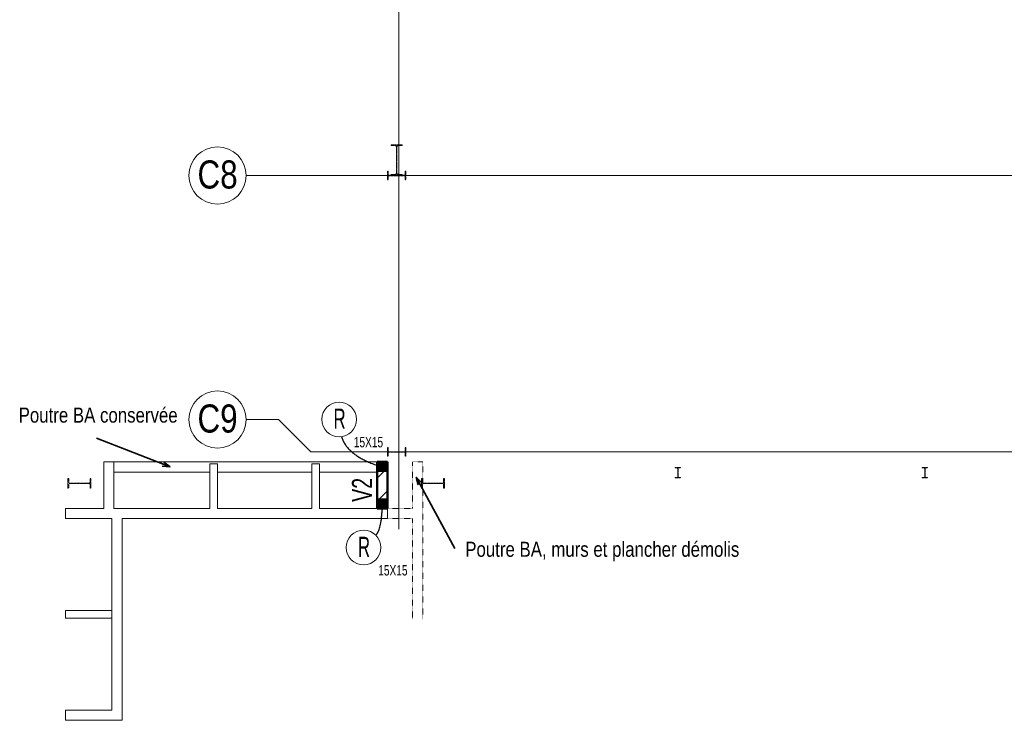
# Model space of a CAD drawing. Header units: millimetres. Extents: x 7562 to 90209, y -2040 to 79170.
# Tile 2 of 7: x 7562 to 26855, y 30480 to 44202. Entities that reach past the tile are written whole.
import ezdxf

# ---------------------------------------------------------------- set-up
doc = ezdxf.new("R2010")
doc.units = ezdxf.units.MM
for name, pattern in [('AREST - Caché - Court', [2.0292, 1.5, -0.5292]), ('AREST - Caché - Court_2_', [2.0292, 1.5, -0.5292]), ('Ligne de quadrillage', [11, 1, -1, 8, -1]), ('Tiret', [6.35, 3.175, -3.175])]:
    doc.linetypes.add(name, pattern=pattern)
for name, color, linetype, lineweight in [('A-DETL-HDLN', 90, 'Tiret', 20), ('A-DETL-MEDM', 33, 'Continuous', 25), ('A-DETL-THIN', 151, 'Continuous', 20), ('A-WALL', 113, 'Continuous', 20), ('A-WALL-IDEN', 211, 'Continuous', 15), ('A-WALL-PATT', 111, 'Continuous', 30), ('G-ANNO-TEXT', 231, 'Continuous', 15), ('S-COLS', 52, 'Continuous', 15), ('S-COLS-IDEN', 171, 'Continuous', 15), ('S-GRID', 1, 'Continuous', 15), ('S-GRID-IDEN', 1, 'Continuous', 15)]:
    doc.layers.add(name, color=color, linetype=linetype, lineweight=lineweight)
doc.styles.add('Arial', font='arial.ttf', dxfattribs={"width": 0.8, "height": 550.778443})
doc.styles.add('Arial_1', font='arial.ttf', dxfattribs={"width": 0.7, "height": 393.413174})
doc.styles.add('Arial_3', font='arial.ttf', dxfattribs={"width": 0.6, "height": 393.413174})
doc.styles.add('Arial_5', font='arial.ttf', dxfattribs={"width": 0.8, "height": 295.05988})
doc.styles.add('Arial_B', font='txt', dxfattribs={"width": 0.7, "height": 202.95124})

# ---------------------------------------------------------------- blocks, each defined once
blk = doc.blocks.new('IPE-Poutrelles-Poteau - IPE450-V14-RDC')
at = {"layer": 'S-COLS', "color": 254, "linetype": 'AREST - Caché - Court_2_'}
for p, q in [((-95, 210.4), (-95, 225)), ((-95, 225), (95, 225)), ((-95, 225), (-95, 225)), ((-95, 225), (95, 225)), ((-95, 210.4), (-95, 225)), ((-25.7, 210.4), (-95, 210.4)), ((-95, 210.4), (-95, 210.4)), ((-25.7, 210.4), (-95, 210.4)), ((95, 210.4), (25.7, 210.4)), ((95, 210.4), (25.7, 210.4)), ((95, 225), (95, 210.4)), ((95, 225), (95, 225)), ((95, 225), (95, 210.4)), ((95, 210.4), (95, 210.4)), ((-4.7, -189.4), (-4.7, 189.4)), ((-4.7, -189.4), (-4.7, 189.4)), ((4.7, 189.4), (4.7, -189.4)), ((4.7, 189.4), (4.7, -189.4)), ((-95, -225), (-95, -210.4)), ((-95, -210.4), (-25.7, -210.4)), ((-95, -210.4), (-95, -210.4)), ((-95, -210.4), (-25.7, -210.4)), ((-95, -225), (-95, -210.4)), ((95, -225), (-95, -225)), ((-95, -225), (-95, -225)), ((95, -225), (-95, -225)), ((25.7, -210.4), (95, -210.4)), ((25.7, -210.4), (95, -210.4)), ((95, -210.4), (95, -225)), ((95, -210.4), (95, -210.4)), ((95, -210.4), (95, -225)), ((95, -225), (95, -225))]:
    blk.add_line(p, q, dxfattribs=at)
for centre, start, end in [((-25.7, 189.4), 0, 90), ((-25.7, 189.4), 0, 90), ((25.7, 189.4), 90, 180), ((25.7, 189.4), 90, 180), ((-25.7, -189.4), 270, 0), ((-25.7, -189.4), 270, 0), ((25.7, -189.4), 180, 270), ((25.7, -189.4), 180, 270)]:
    blk.add_arc(centre, 21, start, end, dxfattribs=at)
blk = doc.blocks.new('IPE-Poutrelles-Poteau - IPE450-V16-RDC')
at = {"layer": 'S-COLS', "linetype": 'AREST - Caché - Court_2_'}
h = blk.add_hatch(dxfattribs=at)
h.set_pattern_fill('FP_12', color=254, style=0, pattern_type=2)
h.set_pattern_definition([(320, (-35119.8, 8734), (-47.8174, -546.5526), [57.15, -628.65]), (265, (-35119.8, 8734), (573.17, 105.728), [45.72, -502.92]), (10.451, (-35123.8, 8688.45), (525.35, -440.8275), [48.57, -534.27]), (316.184, (-34967.4, 8734), (-126.129, -813.237), [85.725, -942.975]), (6.636, (-34977.9, 8666.2), (742.283, -712.207), [72.855, -801.406]), (261.184, (-34967.4, 8734), (742.276, -712.215), [68.58, -754.38]), (291, (-35005.5, 8657.8), (-306.796, -454.8433), [57.15, -628.65]), (236, (-35005.5, 8657.8), (552.564, -185.406), [45.72, -502.92]), (341.451, (-35031.07, 8619.9), (245.764, -640.251), [48.57, -534.27]), (307.5, (-35119.8, 8734), (253.665, -9.2664), [3.353, -493.471, 3.353, -507.187, -504.825]), (307.5, (-35119.8, 8734), (253.665, -9.2664), [-1007.364, 3.353, -501.472]), (277.5, (-35119.8, 8734), (300.5414, -200.4594), [3.353, -287.731, 3.353, -482.041, -192.405]), (277.5, (-35119.8, 8734), (300.5414, -200.4594), [-776.478, 3.353, -189.052]), (237.5, (-35119.8, 8903.93), (-17.1864, -406.7728), [3.353, -187.147, 3.353, -591.007, -788.67]), (237.5, (-35119.8, 8903.93), (-17.1864, -406.7728), [-784.86, 3.353, -785.317]), (227.5, (-35119.8, 8980.13), (76.2803, -444.388), [3.353, -244.297, 3.353, -391.363, -560.07]), (227.5, (-35119.8, 8980.13), (76.2803, -444.388), [-642.366, 3.353, -556.717])])
edge = h.paths.add_edge_path(flags=0)
edge.add_line((95, 225), (-95, 225))
edge.add_line((-95, 225), (-95, 210.4))
edge.add_line((-95, 210.4), (-25.7, 210.4))
edge.add_arc((-25.7, 189.4), 21, 0, 90, ccw=False)
edge.add_line((-4.7, 189.4), (-4.7, -189.4))
edge.add_arc((-25.7, -189.4), 21, -90, 0, ccw=False)
edge.add_line((-25.7, -210.4), (-95, -210.4))
edge.add_line((-95, -210.4), (-95, -225))
edge.add_line((-95, -225), (95, -225))
edge.add_line((95, -225), (95, -210.4))
edge.add_line((95, -210.4), (25.7, -210.4))
edge.add_arc((25.7, -189.4), 21, 180, 270, ccw=False)
edge.add_line((4.7, -189.4), (4.7, 189.4))
edge.add_arc((25.7, 189.4), 21, 90, 180, ccw=False)
edge.add_line((25.7, 210.4), (95, 210.4))
edge.add_line((95, 210.4), (95, 225))
at = {"layer": 'S-COLS', "color": 254, "linetype": 'AREST - Caché - Court_2_'}
for p, q in [((-95, 210.4), (-95, 225)), ((-95, 225), (95, 225)), ((-95, 225), (-95, 225)), ((-95, 225), (95, 225)), ((-95, 210.4), (-95, 225)), ((-25.7, 210.4), (-95, 210.4)), ((-95, 210.4), (-95, 210.4)), ((-25.7, 210.4), (-95, 210.4)), ((95, 210.4), (25.7, 210.4)), ((95, 210.4), (25.7, 210.4)), ((95, 225), (95, 210.4)), ((95, 225), (95, 225)), ((95, 225), (95, 210.4)), ((95, 210.4), (95, 210.4)), ((-4.7, -189.4), (-4.7, 189.4)), ((-4.7, -189.4), (-4.7, 189.4)), ((4.7, 189.4), (4.7, -189.4)), ((4.7, 189.4), (4.7, -189.4)), ((-95, -225), (-95, -210.4)), ((-95, -210.4), (-25.7, -210.4)), ((-95, -210.4), (-95, -210.4)), ((-95, -210.4), (-25.7, -210.4)), ((-95, -225), (-95, -210.4)), ((95, -225), (-95, -225)), ((-95, -225), (-95, -225)), ((95, -225), (-95, -225)), ((25.7, -210.4), (95, -210.4)), ((25.7, -210.4), (95, -210.4)), ((95, -210.4), (95, -225)), ((95, -210.4), (95, -210.4)), ((95, -210.4), (95, -225)), ((95, -225), (95, -225))]:
    blk.add_line(p, q, dxfattribs=at)
for centre, start, end in [((-25.7, 189.4), 0, 90), ((-25.7, 189.4), 0, 90), ((25.7, 189.4), 90, 180), ((25.7, 189.4), 90, 180), ((-25.7, -189.4), 270, 0), ((-25.7, -189.4), 270, 0), ((25.7, -189.4), 180, 270), ((25.7, -189.4), 180, 270)]:
    blk.add_arc(centre, 21, start, end, dxfattribs=at)
blk = doc.blocks.new('IPE-Poutrelles-Poteau - IPE200-1056083-RDC')
at = {"layer": 'S-COLS', "linetype": 'AREST - Caché - Court_2_'}
h = blk.add_hatch(dxfattribs=at)
h.set_pattern_fill('FP_13', color=254, style=0, pattern_type=2)
h.set_pattern_definition([(50, (-25299, -35329.8), (546.5526, -47.8174), [57.15, -628.65]), (355, (-25299, -35329.8), (-105.728, 573.17), [45.72, -502.92]), (100.451, (-25253.45, -35333.8), (440.8275, 525.35), [48.57, -534.27]), (46.184, (-25299, -35177.4), (813.237, -126.129), [85.725, -942.975]), (96.636, (-25231.2, -35187.9), (712.207, 742.283), [72.855, -801.406]), (351.184, (-25299, -35177.4), (712.215, 742.276), [68.58, -754.38]), (21, (-25222.8, -35215.5), (454.8433, -306.796), [57.15, -628.65]), (326, (-25222.8, -35215.5), (185.406, 552.564), [45.72, -502.92]), (71.451, (-25184.9, -35241.07), (640.251, 245.764), [48.57, -534.27]), (37.5, (-25299, -35329.8), (9.2664, 253.665), [3.353, -493.471, 3.353, -507.187, -504.825]), (37.5, (-25299, -35329.8), (9.2664, 253.665), [-1007.364, 3.353, -501.472]), (7.5, (-25299, -35329.8), (200.4594, 300.5414), [3.353, -287.731, 3.353, -482.041, -192.405]), (7.5, (-25299, -35329.8), (200.4594, 300.5414), [-776.478, 3.353, -189.052]), (327.5, (-25468.93, -35329.8), (406.7728, -17.1864), [3.353, -187.147, 3.353, -1379.677]), (327.5, (-25468.93, -35329.8), (406.7728, -17.1864), [-193.853, -591.007, 3.353, -785.317]), (317.5, (-25545.13, -35329.8), (444.388, 76.2803), [3.353, -244.297, 3.353, -951.433]), (317.5, (-25545.13, -35329.8), (444.388, 76.2803), [-251.003, -391.363, 3.353, -556.717])])
edge = h.paths.add_edge_path(flags=0)
edge.add_line((50, 100), (-50, 100))
edge.add_line((-50, 100), (-50, 91.5))
edge.add_line((-50, 91.5), (-14.8, 91.5))
edge.add_arc((-14.8, 79.5), 12, 0, 90, ccw=False)
edge.add_line((-2.8, 79.5), (-2.8, -79.5))
edge.add_arc((-14.8, -79.5), 12, -90, 0, ccw=False)
edge.add_line((-14.8, -91.5), (-50, -91.5))
edge.add_line((-50, -91.5), (-50, -100))
edge.add_line((-50, -100), (50, -100))
edge.add_line((50, -100), (50, -91.5))
edge.add_line((50, -91.5), (14.8, -91.5))
edge.add_arc((14.8, -79.5), 12, 180, 270, ccw=False)
edge.add_line((2.8, -79.5), (2.8, 79.5))
edge.add_arc((14.8, 79.5), 12, 90, 180, ccw=False)
edge.add_line((14.8, 91.5), (50, 91.5))
edge.add_line((50, 91.5), (50, 100))
at = {"layer": 'S-COLS', "color": 254, "linetype": 'AREST - Caché - Court_2_'}
for p, q in [((-50, 91.5), (-50, 100)), ((-50, 100), (50, 100)), ((-50, 100), (-50, 100)), ((-50, 100), (50, 100)), ((-50, 91.5), (-50, 100)), ((-14.8, 91.5), (-50, 91.5)), ((-50, 91.5), (-50, 91.5)), ((-14.8, 91.5), (-50, 91.5)), ((-2.8, -79.5), (-2.8, 79.5)), ((-2.8, -79.5), (-2.8, 79.5)), ((2.8, 79.5), (2.8, -79.5)), ((2.8, 79.5), (2.8, -79.5)), ((50, 91.5), (14.8, 91.5)), ((50, 91.5), (14.8, 91.5)), ((50, 100), (50, 91.5)), ((50, 100), (50, 100)), ((50, 100), (50, 91.5)), ((50, 91.5), (50, 91.5)), ((-50, -100), (-50, -91.5)), ((-50, -91.5), (-14.8, -91.5)), ((-50, -91.5), (-50, -91.5)), ((-50, -91.5), (-14.8, -91.5)), ((-50, -100), (-50, -91.5)), ((50, -100), (-50, -100)), ((-50, -100), (-50, -100)), ((50, -100), (-50, -100)), ((14.8, -91.5), (50, -91.5)), ((14.8, -91.5), (50, -91.5)), ((50, -91.5), (50, -100)), ((50, -91.5), (50, -91.5)), ((50, -91.5), (50, -100)), ((50, -100), (50, -100))]:
    blk.add_line(p, q, dxfattribs=at)
for centre, start, end in [((-14.8, 79.5), 0, 90), ((-14.8, 79.5), 0, 90), ((14.8, 79.5), 90, 180), ((14.8, 79.5), 90, 180), ((-14.8, -79.5), 270, 0), ((-14.8, -79.5), 270, 0), ((14.8, -79.5), 180, 270), ((14.8, -79.5), 180, 270)]:
    blk.add_arc(centre, 12, start, end, dxfattribs=at)
blk = doc.blocks.new('IPE-Poutrelles-Poteau - IPE200-V17-RDC')
at = {"layer": 'S-COLS', "color": 254, "linetype": 'AREST - Caché - Court_2_'}
for p, q in [((-50, 91.5), (-50, 100)), ((-50, 100), (50, 100)), ((-50, 100), (-50, 100)), ((-50, 100), (50, 100)), ((-50, 91.5), (-50, 100)), ((-14.8, 91.5), (-50, 91.5)), ((-50, 91.5), (-50, 91.5)), ((-14.8, 91.5), (-50, 91.5)), ((-2.8, -79.5), (-2.8, 79.5)), ((-2.8, -79.5), (-2.8, 79.5)), ((2.8, 79.5), (2.8, -79.5)), ((2.8, 79.5), (2.8, -79.5)), ((50, 91.5), (14.8, 91.5)), ((50, 91.5), (14.8, 91.5)), ((50, 100), (50, 91.5)), ((50, 100), (50, 100)), ((50, 100), (50, 91.5)), ((50, 91.5), (50, 91.5)), ((-50, -100), (-50, -91.5)), ((-50, -91.5), (-14.8, -91.5)), ((-50, -91.5), (-50, -91.5)), ((-50, -91.5), (-14.8, -91.5)), ((-50, -100), (-50, -91.5)), ((50, -100), (-50, -100)), ((-50, -100), (-50, -100)), ((50, -100), (-50, -100)), ((14.8, -91.5), (50, -91.5)), ((14.8, -91.5), (50, -91.5)), ((50, -91.5), (50, -100)), ((50, -91.5), (50, -91.5)), ((50, -91.5), (50, -100)), ((50, -100), (50, -100))]:
    blk.add_line(p, q, dxfattribs=at)
for centre, start, end in [((-14.8, 79.5), 0, 90), ((-14.8, 79.5), 0, 90), ((14.8, 79.5), 90, 180), ((14.8, 79.5), 90, 180), ((-14.8, -79.5), 270, 0), ((-14.8, -79.5), 270, 0), ((14.8, -79.5), 180, 270), ((14.8, -79.5), 180, 270)]:
    blk.add_arc(centre, 12, start, end, dxfattribs=at)
blk = doc.blocks.new('14_03_N805-APD-Maquette existant_rvt-1-RDC')
at = {"color": 250, "lineweight": 20}
for name, p in [('IPE-Poutrelles-Poteau - IPE200-V17-RDC', (20459, 35330)), ('IPE-Poutrelles-Poteau - IPE200-1056083-RDC', (25299, 35330))]:
    blk.add_blockref(name, p, dxfattribs=at)
at = {"color": 250, "lineweight": 20, "rotation": 89.99999999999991}
for name, p in [('IPE-Poutrelles-Poteau - IPE450-V16-RDC', (8734, 35120)), ('IPE-Poutrelles-Poteau - IPE450-V14-RDC', (15659, 35120))]:
    blk.add_blockref(name, p, dxfattribs=at)
blk = doc.blocks.new('IPE-Poutrelles-Poteau - IPE360-V3-RDC')
at = {"layer": 'S-COLS', "color": 254, "linetype": 'AREST - Caché - Court'}
for p, q in [((-85, 167.3), (-85, 180)), ((-85, 180), (85, 180)), ((-85, 180), (-85, 180)), ((-85, 180), (85, 180)), ((-85, 167.3), (-85, 180)), ((-22, 167.3), (-85, 167.3)), ((-85, 167.3), (-85, 167.3)), ((-22, 167.3), (-85, 167.3)), ((-4, -149.3), (-4, 149.3)), ((-4, -149.3), (-4, 149.3)), ((4, 149.3), (4, -149.3)), ((4, 149.3), (4, -149.3)), ((85, 167.3), (22, 167.3)), ((85, 167.3), (22, 167.3)), ((85, 180), (85, 167.3)), ((85, 180), (85, 180)), ((85, 180), (85, 167.3)), ((85, 167.3), (85, 167.3)), ((-85, -180), (-85, -167.3)), ((-85, -167.3), (-22, -167.3)), ((-85, -167.3), (-85, -167.3)), ((-85, -167.3), (-22, -167.3)), ((-85, -180), (-85, -167.3)), ((85, -180), (-85, -180)), ((-85, -180), (-85, -180)), ((85, -180), (-85, -180)), ((22, -167.3), (85, -167.3)), ((22, -167.3), (85, -167.3)), ((85, -167.3), (85, -180)), ((85, -167.3), (85, -167.3)), ((85, -167.3), (85, -180)), ((85, -180), (85, -180))]:
    blk.add_line(p, q, dxfattribs=at)
for centre, start, end in [((-22, 149.3), 0, 90), ((-22, 149.3), 0, 90), ((22, 149.3), 90, 180), ((22, 149.3), 90, 180), ((-22, -149.3), 270, 0), ((-22, -149.3), 270, 0), ((22, -149.3), 180, 270), ((22, -149.3), 180, 270)]:
    blk.add_arc(centre, 18, start, end, dxfattribs=at)
blk = doc.blocks.new('IPE-Poutrelles-Poteau - IPE360-V4-RDC')
at = {"layer": 'S-COLS', "color": 254, "linetype": 'AREST - Caché - Court'}
for p, q in [((-85, 167.3), (-85, 180)), ((-85, 180), (85, 180)), ((-85, 180), (-85, 180)), ((-85, 180), (85, 180)), ((-85, 167.3), (-85, 180)), ((-22, 167.3), (-85, 167.3)), ((-85, 167.3), (-85, 167.3)), ((-22, 167.3), (-85, 167.3)), ((-4, -149.3), (-4, 149.3)), ((-4, -149.3), (-4, 149.3)), ((4, 149.3), (4, -149.3)), ((4, 149.3), (4, -149.3)), ((85, 167.3), (22, 167.3)), ((85, 167.3), (22, 167.3)), ((85, 180), (85, 167.3)), ((85, 180), (85, 180)), ((85, 180), (85, 167.3)), ((85, 167.3), (85, 167.3)), ((-85, -180), (-85, -167.3)), ((-85, -167.3), (-22, -167.3)), ((-85, -167.3), (-85, -167.3)), ((-85, -167.3), (-22, -167.3)), ((-85, -180), (-85, -167.3)), ((85, -180), (-85, -180)), ((-85, -180), (-85, -180)), ((85, -180), (-85, -180)), ((22, -167.3), (85, -167.3)), ((22, -167.3), (85, -167.3)), ((85, -167.3), (85, -180)), ((85, -167.3), (85, -167.3)), ((85, -167.3), (85, -180)), ((85, -180), (85, -180))]:
    blk.add_line(p, q, dxfattribs=at)
for centre, start, end in [((-22, 149.3), 0, 90), ((-22, 149.3), 0, 90), ((22, 149.3), 90, 180), ((22, 149.3), 90, 180), ((-22, -149.3), 270, 0), ((-22, -149.3), 270, 0), ((22, -149.3), 180, 270), ((22, -149.3), 180, 270)]:
    blk.add_arc(centre, 18, start, end, dxfattribs=at)
blk = doc.blocks.new('IPE-Poutrelles-Poteau - IPE600-V6-RDC')
at = {"layer": 'S-COLS', "linetype": 'AREST - Caché - Court'}
h = blk.add_hatch(dxfattribs=at)
h.set_pattern_fill('FP_5', color=254, style=0, pattern_type=2)
h.set_pattern_definition([(50, (-14949.05, -41453.8), (546.5526, -47.8174), [57.15, -628.65]), (355, (-14949.05, -41453.8), (-105.728, 573.17), [45.72, -502.92]), (100.451, (-14903.5, -41457.8), (440.8275, 525.35), [48.57, -534.27]), (46.184, (-14949.05, -41301.4), (813.237, -126.129), [85.725, -942.975]), (96.636, (-14881.3, -41311.9), (712.207, 742.283), [72.855, -801.406]), (351.184, (-14949.05, -41301.4), (712.215, 742.276), [68.58, -754.38]), (21, (-14872.85, -41339.5), (454.8433, -306.796), [57.15, -628.65]), (326, (-14872.85, -41339.5), (185.406, 552.564), [45.72, -502.92]), (71.451, (-14834.94, -41365.07), (640.251, 245.764), [48.57, -534.27]), (37.5, (-14949.05, -41453.8), (9.2664, 253.665), [3.353, -493.471, 3.353, -1012.012]), (37.5, (-14949.05, -41453.8), (9.2664, 253.665), [-500.177, -507.187, 3.353, -501.472]), (7.5, (-14949.05, -41453.8), (200.4594, 300.5414), [3.353, -287.731, 3.353, -482.041, -192.405]), (7.5, (-14949.05, -41453.8), (200.4594, 300.5414), [-776.478, 3.353, -189.052]), (327.5, (-15118.97, -41453.8), (406.7728, -17.1864), [3.353, -187.147, 3.353, -1379.677]), (327.5, (-15118.97, -41453.8), (406.7728, -17.1864), [-193.853, -591.007, 3.353, -785.317]), (317.5, (-15195.17, -41453.8), (444.388, 76.2803), [3.353, -244.297, 3.353, -951.433]), (317.5, (-15195.17, -41453.8), (444.388, 76.2803), [-251.003, -391.363, 3.353, -556.717])])
edge = h.paths.add_edge_path(flags=0)
edge.add_line((110, 300), (-110, 300))
edge.add_line((-110, 300), (-110, 281))
edge.add_line((-110, 281), (-30, 281))
edge.add_arc((-30, 257), 24, 0, 90, ccw=False)
edge.add_line((-6, 257), (-6, -257))
edge.add_arc((-30, -257), 24, -90, 0, ccw=False)
edge.add_line((-30, -281), (-110, -281))
edge.add_line((-110, -281), (-110, -300))
edge.add_line((-110, -300), (110, -300))
edge.add_line((110, -300), (110, -281))
edge.add_line((110, -281), (30, -281))
edge.add_arc((30, -257), 24, 180, 270, ccw=False)
edge.add_line((6, -257), (6, 257))
edge.add_arc((30, 257), 24, 90, 180, ccw=False)
edge.add_line((30, 281), (110, 281))
edge.add_line((110, 281), (110, 300))
at = {"layer": 'S-COLS', "color": 254, "linetype": 'AREST - Caché - Court'}
for p, q in [((-110, 281), (-110, 300)), ((-110, 300), (110, 300)), ((-110, 300), (-110, 300)), ((-110, 300), (110, 300)), ((-110, 281), (-110, 300)), ((-30, 281), (-110, 281)), ((-110, 281), (-110, 281)), ((-30, 281), (-110, 281)), ((-6, -257), (-6, 257)), ((-6, -257), (-6, 257)), ((6, 257), (6, -257)), ((6, 257), (6, -257)), ((110, 281), (30, 281)), ((110, 281), (30, 281)), ((110, 300), (110, 281)), ((110, 300), (110, 300)), ((110, 300), (110, 281)), ((110, 281), (110, 281)), ((-110, -300), (-110, -281)), ((-110, -281), (-30, -281)), ((-110, -281), (-110, -281)), ((-110, -281), (-30, -281)), ((-110, -300), (-110, -281)), ((110, -300), (-110, -300)), ((-110, -300), (-110, -300)), ((110, -300), (-110, -300)), ((30, -281), (110, -281)), ((30, -281), (110, -281)), ((110, -281), (110, -300)), ((110, -281), (110, -281)), ((110, -281), (110, -300)), ((110, -300), (110, -300))]:
    blk.add_line(p, q, dxfattribs=at)
for centre, start, end in [((-30, 257), 0, 90), ((-30, 257), 0, 90), ((30, 257), 90, 180), ((30, 257), 90, 180), ((-30, -257), 270, 0), ((-30, -257), 270, 0), ((30, -257), 180, 270), ((30, -257), 180, 270)]:
    blk.add_arc(centre, 24, start, end, dxfattribs=at)
blk = doc.blocks.new('Quadrillage - M_Extrémité de la ligne de quadrillage - Cercle Arest-424986-RDC')
at = {"layer": 'S-GRID-IDEN'}
blk.add_circle((0, 0), 5.6, dxfattribs=at)
blk = doc.blocks.new('Etiquette Poteau - AREST - Phase AP-476303-RDC')
at = {"layer": 'S-COLS-IDEN'}
blk.add_circle((0, 0), 3.4, dxfattribs=at)

msp = doc.modelspace()

# ---------------------------------------------------------------- hatches: boundary and pattern name
at = {"layer": 'A-WALL-PATT', "lineweight": 15}
h = msp.add_hatch(dxfattribs=at)
h.set_pattern_fill('FP_19', color=256, style=0, pattern_type=2)
h.set_pattern_definition([(45, (0, 0), (-224.5064, 224.5064), [])])
h.paths.add_polyline_path([(14569, 34630), (14769, 34630), (14769, 35540), (14569, 35540)], flags=0)
at = {"layer": 'S-COLS', "linetype": 'AREST - Caché - Court'}
for points in [[(14744, 35515), (14594, 35515), (14594, 35365), (14744, 35365)], [(14744, 34805), (14594, 34805), (14594, 34655), (14744, 34655)]]:
    msp.add_hatch(color=10, dxfattribs=at).paths.add_polyline_path(points, flags=0)

# ---------------------------------------------------------------- linework, layer by layer
at = {"layer": 'A-DETL-HDLN'}
for p, q in [((15459, 35540), (15259, 35540)), ((15259, 35540), (15259, 34630)), ((15459, 32460), (15459, 35540)), ((14769, 34630), (15259, 34630)), ((14769, 34430), (15259, 34430)), ((15259, 34430), (15259, 32460))]:
    msp.add_line(p, q, dxfattribs=at)
at = {"layer": 'A-DETL-MEDM'}
for points in [[(13867, 36037), (13987, 35645), (14669, 35440)], [(14540, 34104), (14666, 34230), (14666, 34731)]]:
    msp.add_open_spline(points, degree=2, dxfattribs=at)
at = {"layer": 'A-DETL-THIN'}
for p, q in [((9209, 35540), (9209, 34630)), ((9409, 35540), (9209, 35540)), ((9409, 35540), (9409, 34630)), ((14569, 35540), (9409, 35540)), ((11289, 35500), (11289, 34630)), ((11439, 35500), (11289, 35500)), ((11439, 35500), (11439, 34630)), ((13289, 35500), (13289, 34630)), ((13439, 35500), (13289, 35500)), ((13439, 35500), (13439, 34630)), ((11289, 35340), (9409, 35340)), ((13289, 35340), (11439, 35340)), ((14569, 35340), (13439, 35340)), ((8459, 34630), (9209, 34630)), ((8459, 34630), (8459, 34430)), ((9409, 34630), (11289, 34630)), ((11439, 34630), (13289, 34630)), ((13439, 34630), (14769, 34630)), ((14769, 34630), (14769, 34430)), ((8459, 34530), (8459, 34430)), ((8459, 34430), (9370, 34430)), ((9370, 34430), (9370, 30680)), ((9570, 34430), (9570, 30480)), ((9570, 34430), (14769, 34430)), ((9370, 32630), (8459, 32630)), ((8459, 32630), (8459, 32480)), ((9370, 32480), (8459, 32480)), ((9370, 30680), (8459, 30680)), ((8459, 30680), (8459, 30480)), ((9570, 30480), (8459, 30480))]:
    msp.add_line(p, q, dxfattribs=at)
at = {"layer": 'A-WALL', "lineweight": 50}
for p, q in [((14569, 34630), (14569, 35540)), ((14569, 35540), (14769, 35540)), ((14769, 35540), (14769, 34630)), ((14769, 34630), (14569, 34630))]:
    msp.add_line(p, q, dxfattribs=at)
at = {"layer": 'G-ANNO-TEXT', "color": 50, "lineweight": 35}
for p, q in [((10511, 35441), (9068, 36006)), ((10511, 35441), (10386, 35533)), ((10511, 35441), (10357, 35458)), ((15333, 35242), (15440, 35129)), ((15333, 35242), (15369, 35091)), ((15333, 35242), (16090, 33846))]:
    msp.add_line(p, q, dxfattribs=at)
at = {"layer": 'S-COLS', "lineweight": 50}
for p, q in [((14594, 35365), (14594, 35515)), ((14594, 35515), (14744, 35515)), ((14744, 35515), (14744, 35365)), ((14744, 35365), (14594, 35365)), ((14594, 34655), (14594, 34805)), ((14594, 34805), (14744, 34805)), ((14744, 34805), (14744, 34655)), ((14744, 34655), (14594, 34655))]:
    msp.add_line(p, q, dxfattribs=at)
at = {"layer": 'S-COLS', "color": 254, "linetype": 'AREST - Caché - Court'}
for p, q in [((14594, 35515), (14744, 35515)), ((14594, 35365), (14594, 35515)), ((14744, 35515), (14744, 35365)), ((14744, 35365), (14594, 35365)), ((14594, 34805), (14744, 34805)), ((14594, 34655), (14594, 34805)), ((14744, 34805), (14744, 34655)), ((14744, 34655), (14594, 34655))]:
    msp.add_line(p, q, dxfattribs=at)
at = {"layer": 'S-GRID', "linetype": 'Ligne de quadrillage'}
for p, q in [((14989, 34223), (14989, 78050)), ((31463, 41150), (11998, 41150)), ((31463, 35735), (13268, 35735))]:
    msp.add_line(p, q, dxfattribs=at)
at = {"layer": 'S-GRID'}
for p, q in [((12633, 36370), (11998, 36370)), ((13268, 35735), (12633, 36370))]:
    msp.add_line(p, q, dxfattribs=at)

# ---------------------------------------------------------------- block references
at = {"lineweight": 5}
msp.add_blockref('14_03_N805-APD-Maquette existant_rvt-1-RDC', (0, 0), dxfattribs=at)
at = {"layer": 'S-COLS', "color": 254, "linetype": 'AREST - Caché - Court'}
msp.add_blockref('IPE-Poutrelles-Poteau - IPE600-V6-RDC', (14949, 41454), dxfattribs=at)
for name, p, rotation in [('IPE-Poutrelles-Poteau - IPE360-V3-RDC', (14949, 41150), 89.99999999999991), ('IPE-Poutrelles-Poteau - IPE360-V4-RDC', (14949, 35735), 269.9999999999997)]:
    msp.add_blockref(name, p, dxfattribs=dict(at, rotation=rotation))
at = {"layer": 'S-COLS-IDEN', "xscale": 99.99999999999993, "yscale": 99.99999999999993, "zscale": 99.99999999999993}
for p in [(13821, 36373), (14301, 33863)]:
    msp.add_blockref('Etiquette Poteau - AREST - Phase AP-476303-RDC', p, dxfattribs=at)
at = {"layer": 'S-GRID-IDEN', "xscale": 99.99999999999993, "yscale": 99.99999999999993, "zscale": 99.99999999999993}
for p, rotation in [((11438, 41150), 89.99999999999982), ((11438, 36370), 89.9999999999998)]:
    msp.add_blockref('Quadrillage - M_Extrémité de la ligne de quadrillage - Cercle Arest-424986-RDC', p, dxfattribs=dict(at, rotation=rotation))

# ---------------------------------------------------------------- texts
at = {"layer": 'A-WALL-IDEN', "lineweight": 20, "insert": (14073, 34993), "char_height": 393.4, "width": 556.8, "attachment_point": 2, "rotation": 90, "line_spacing_factor": 0.938532, "style": 'Arial_1'}
msp.add_mtext('V2', dxfattribs=at)
at = {"layer": 'G-ANNO-TEXT', "color": 7, "lineweight": 35, "char_height": 295.06, "attachment_point": 1, "line_spacing_factor": 0.938532, "style": 'Arial_5'}
for s, insert, width in [('Poutre BA conservée', (7542, 36605), 3672), ('Poutre BA, murs et plancher démolis', (16293, 33977), 6328.8)]:
    msp.add_mtext(s, dxfattribs=dict(at, insert=insert, width=width))
at = {"layer": 'S-COLS-IDEN', "line_spacing_factor": 0.938532}
for s, insert, char_height, width, attachment_point, style in [('R', (13830, 36585), 393, 278.4, 2, 'Arial_3'), ('15X15', (14109, 36030), 203, 648, 1, 'Arial_B'), ('R', (14309, 34074), 393, 278.4, 2, 'Arial_3'), ('15X15', (14588, 33519), 203, 648, 1, 'Arial_B')]:
    msp.add_mtext(s, dxfattribs=dict(at, insert=insert, char_height=char_height, width=width, attachment_point=attachment_point, style=style))
at = {"layer": 'S-GRID-IDEN', "lineweight": 40, "char_height": 550.8, "width": 927.34, "attachment_point": 2, "line_spacing_factor": 0.938532, "style": 'Arial'}
for s, insert in [('C8', (11440, 41446)), ('C9', (11440, 36666))]:
    msp.add_mtext(s, dxfattribs=dict(at, insert=insert))

doc.saveas('drawing.dxf')
